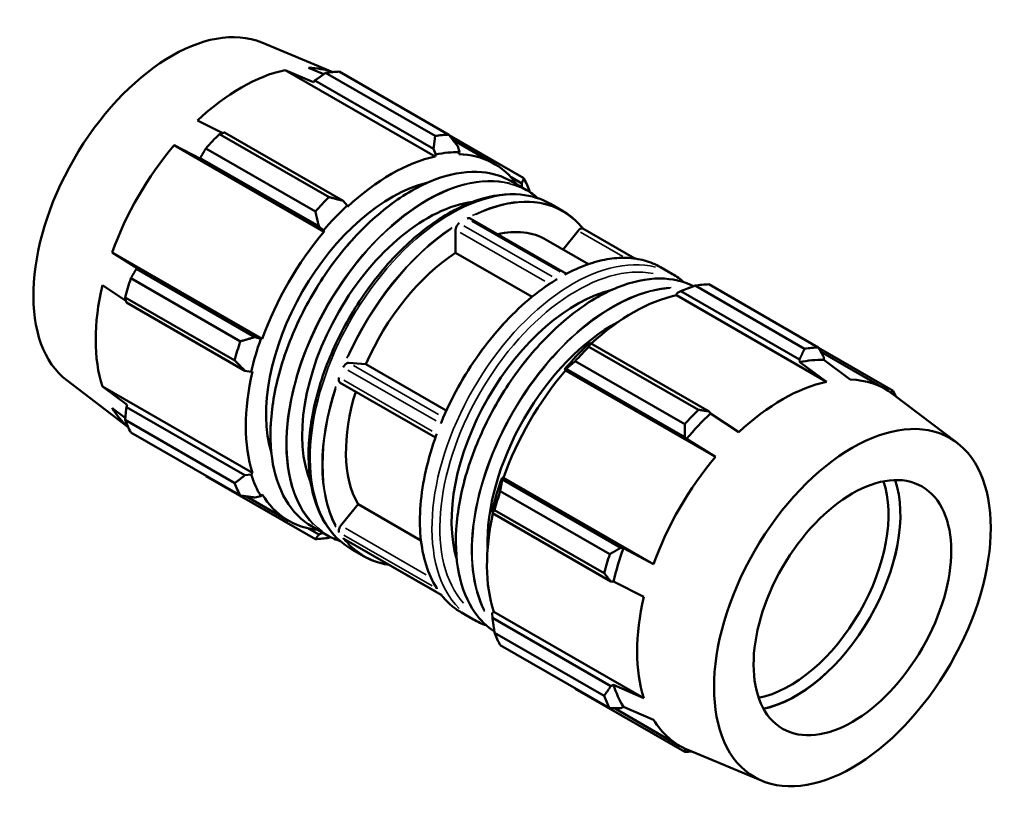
# Model space of a CAD drawing. Header units: inches. Extents: x -7.7 to 57.3, y -12.4 to 37.1.
# Tile 7 of 7: x 41.5 to 57.3, y 24.4 to 37.1. Entities that reach past the tile are written whole.
import ezdxf

# ---------------------------------------------------------------- set-up
doc = ezdxf.new("R2010")
doc.units = ezdxf.units.IN
doc.header["$MEASUREMENT"] = 0
doc.layers.add('Visible (ANSI)', color=7, linetype='Continuous', lineweight=50)
doc.layers.add('Visible Narrow (ANSI)', color=7, linetype='Continuous', lineweight=35)

msp = doc.modelspace()

# ---------------------------------------------------------------- linework, layer by layer
at = {"layer": 'Visible (ANSI)'}
for p, q in [((45.403, 36.759), (46.543, 36.285)), ((48.191, 34.928), (45.779, 36.317)), ((46.236, 36.121), (45.779, 36.317)), ((46.156, 36.354), (46.4, 36.251)), ((46.429, 36.271), (48.189, 35.257)), ((48.409, 35.278), (46.648, 36.292)), ((46.258, 36.15), (46.236, 36.121)), ((48.164, 35.053), (46.258, 36.15)), ((44.371, 35.506), (44.777, 35.305)), ((46.484, 34.275), (44.724, 35.289)), ((44.805, 35.313), (46.71, 34.216)), ((48.416, 35.269), (49.614, 34.579)), ((48.475, 35.193), (49.14, 34.81)), ((44.416, 34.888), (43.994, 35.109)), ((46.406, 33.719), (43.994, 35.109)), ((44.504, 35.057), (46.264, 34.044)), ((48.199, 34.96), (48.164, 35.053)), ((48.553, 35.091), (48.58, 34.997)), ((48.58, 34.997), (48.568, 34.964)), ((46.321, 33.805), (44.415, 34.903)), ((44.415, 34.903), (44.416, 34.888)), ((48.191, 34.928), (48.199, 34.96)), ((49.581, 34.494), (49.41, 34.593)), ((49.41, 34.531), (49.659, 34.387)), ((49.585, 34.43), (49.581, 34.494)), ((46.71, 34.216), (46.776, 34.14)), ((46.776, 34.14), (46.784, 34.117)), ((50.046, 34.165), (50.237, 34.054)), ((50.299, 33.042), (48.751, 33.933)), ((46.395, 33.738), (46.321, 33.805)), ((46.406, 33.719), (46.395, 33.738)), ((48.518, 33.747), (48.518, 33.38)), ((50.487, 33.735), (50.245, 33.434)), ((51.398, 33.287), (50.562, 33.768)), ((49.976, 33.589), (50.655, 33.197)), ((45.411, 31.995), (42.998, 33.384)), ((42.998, 33.384), (43.401, 33.13)), ((48.518, 33.38), (49.748, 32.672)), ((43.401, 33.13), (43.388, 33.123)), ((43.388, 33.123), (45.294, 32.025)), ((51.811, 33.148), (52.002, 33.038)), ((45.059, 31.956), (43.299, 32.969)), ((43.22, 32.607), (42.842, 32.858)), ((52.075, 32.728), (52.14, 32.763)), ((52.14, 32.763), (54.046, 31.666)), ((54.127, 31.838), (52.366, 32.851)), ((52.586, 32.873), (54.346, 31.859)), ((43.208, 32.663), (44.968, 31.649)), ((52.067, 32.696), (52.075, 32.728)), ((52.067, 32.696), (54.48, 31.306)), ((45.132, 31.483), (43.227, 32.58)), ((45.294, 32.025), (45.389, 31.995)), ((45.389, 31.995), (45.411, 31.995)), ((50.687, 31.926), (50.651, 31.908)), ((50.662, 31.87), (52.422, 30.856)), ((52.592, 30.829), (50.687, 31.926)), ((55.552, 31.159), (54.351, 31.851)), ((54.046, 31.666), (54.05, 31.621)), ((54.387, 31.788), (55.428, 31.189)), ((54.435, 31.659), (54.435, 31.703)), ((54.857, 31.343), (54.435, 31.659)), ((47.075, 31.587), (46.801, 31.612)), ((47.075, 31.587), (48.369, 30.842)), ((50.27, 31.506), (50.297, 31.516)), ((50.282, 31.487), (50.27, 31.506)), ((50.297, 31.516), (52.203, 30.418)), ((52.202, 30.624), (50.442, 31.638)), ((54.05, 31.621), (54.48, 31.306)), ((45.231, 31.464), (45.132, 31.483)), ((45.255, 31.469), (45.231, 31.464)), ((50.282, 31.487), (52.695, 30.098)), ((42.274, 31.325), (43.256, 30.576)), ((45.255, 29.841), (42.842, 31.23)), ((42.842, 31.23), (43.241, 30.933)), ((48.194, 30.409), (46.662, 31.291)), ((56.577, 30.325), (55.547, 31.109)), ((43.21, 30.724), (42.998, 30.884)), ((43.241, 30.933), (43.227, 30.9)), ((43.227, 30.9), (45.132, 29.802)), ((52.614, 30.794), (52.592, 30.829)), ((53.072, 30.496), (52.614, 30.794)), ((44.968, 29.678), (43.208, 30.692)), ((43.299, 30.49), (45.059, 29.477)), ((52.203, 30.418), (52.229, 30.389)), ((52.229, 30.389), (52.695, 30.098)), ((46.264, 28.777), (44.504, 29.791)), ((45.132, 29.802), (45.231, 29.818)), ((45.231, 29.818), (45.255, 29.841)), ((49.27, 29.736), (49.264, 29.764)), ((49.264, 29.764), (49.286, 29.763)), ((49.286, 29.763), (51.699, 28.373)), ((51.176, 28.638), (49.27, 29.736)), ((45.155, 29.463), (45.835, 29.072)), ((45.389, 29.469), (45.294, 29.445)), ((45.411, 29.495), (45.389, 29.469)), ((49.236, 29.55), (50.997, 28.536)), ((46.95, 29.336), (46.675, 28.994)), ((46.95, 29.336), (47.962, 28.753)), ((49.106, 29.232), (49.109, 29.193)), ((49.109, 29.193), (51.014, 28.095)), ((50.906, 28.23), (49.145, 29.243)), ((46.212, 28.978), (46.461, 28.834)), ((46.145, 28.95), (46.321, 28.849)), ((46.321, 28.849), (46.383, 28.879)), ((48.286, 27.883), (46.722, 28.783)), ((46.848, 28.612), (47.039, 28.501)), ((51.214, 28.63), (51.176, 28.638)), ((51.699, 28.373), (51.214, 28.63)), ((51.014, 28.095), (51.055, 28.094)), ((51.055, 28.094), (51.543, 27.848)), ((48.613, 27.595), (48.805, 27.485)), ((49.106, 27.587), (49.13, 27.609)), ((49.109, 27.513), (49.106, 27.587)), ((49.13, 27.609), (51.543, 26.22)), ((51.014, 26.415), (49.109, 27.513)), ((49.145, 27.272), (50.906, 26.259)), ((50.997, 26.057), (49.236, 27.071)), ((51.055, 26.434), (51.014, 26.415)), ((51.543, 26.22), (51.055, 26.434)), ((50.442, 26.371), (52.202, 25.358)), ((51.07, 26.057), (52.124, 25.45)), ((51.176, 26.058), (51.214, 26.081)), ((51.214, 26.081), (51.699, 25.874)), ((53.447, 24.89), (52.252, 25.387))]:
    msp.add_line(p, q, dxfattribs=at)
for centre, major_axis, start_param, end_param in [((43.956, 33.974), (1.569, 2.725), 0.074532, 3.06706), ((45.075, 33.33), (-1.652, -2.869), 3.619624, 4.23049), ((45.075, 33.33), (1.652, 2.869), 0.107327, 0.303499), ((45.576, 33.041), (1.777, 3.085), 0.343502, 0.438029), ((45.576, 33.041), (-1.777, -3.085), 4.270492, 4.36502), ((47.336, 32.028), (1.777, 3.085), 0.343502, 0.438029), ((45.075, 33.33), (-1.652, -2.869), 4.405023, 5.015888), ((47.487, 31.941), (1.67, 2.9), 0.303499, 0.478032), ((47.487, 31.941), (1.652, 2.869), 0.478032, 1.088897), ((47.487, 31.941), (1.652, 2.869), 6.028497, 6.586684), ((47.487, 31.941), (-1.421, -2.468), 3.639227, 5.785551), ((47.336, 32.028), (1.777, 3.085), 5.841289, 5.935816), ((48.066, 31.608), (-1.421, -2.468), 3.55599, 5.868788), ((47.336, 32.028), (1.777, 3.085), 1.1289, 1.223427), ((47.487, 31.941), (-1.67, -2.9), 4.23049, 4.405023), ((48.706, 33.856), (0.0448, 0.0779), 0, 0.327495), ((47.487, 31.941), (1.652, 2.869), 1.26343, 1.874295), ((48.582, 33.784), (-0.0448, -0.0779), 4.381027, 5.495853), ((48.644, 31.275), (1.332, 2.314), 0, 0.488692), ((50.519, 33.689), (0.0448, 0.0779), 0.192236, 1.307063), ((48.644, 31.275), (-1.332, -2.314), 3.991773, 4.905539), ((45.576, 33.041), (-1.777, -3.085), 5.055891, 5.150418), ((45.075, 33.33), (-1.652, -2.869), 5.190421, 5.801286), ((50.467, 30.225), (-1.421, -2.468), 3.639227, 5.785551), ((51.514, 29.622), (1.777, 3.085), 0.343502, 0.438029), ((51.363, 29.709), (1.652, 2.869), 0.478032, 1.071949), ((51.045, 29.892), (-1.421, -2.468), 3.886062, 5.538716), ((47.487, 31.941), (-1.67, -2.9), 5.015888, 5.190421), ((47.336, 32.028), (1.777, 3.085), 1.914298, 2.008825), ((51.363, 29.709), (-1.67, -2.9), 4.23049, 4.405023), ((51.514, 29.622), (1.777, 3.085), 1.1289, 1.223427), ((53.274, 28.608), (1.777, 3.085), 0.343502, 0.438029), ((53.332, 28.575), (1.685, 2.926), 0.303499, 0.478032), ((46.769, 31.53), (0.0448, 0.0779), 0.259866, 1.374692), ((47.487, 31.941), (1.652, 2.869), 2.048828, 2.659693), ((46.706, 31.369), (-0.0448, -0.0779), 5.428224, 6.283185), ((51.363, 29.709), (1.652, 2.869), 1.26343, 1.874295), ((53.776, 28.319), (1.652, 2.869), 6.208653, 6.586684), ((53.776, 28.319), (-1.652, -2.869), 3.619624, 4.23049), ((48.644, 31.275), (-1.332, -2.314), 5.086164, 5.952736), ((53.274, 28.608), (1.777, 3.085), 5.894114, 5.935816), ((45.075, 33.33), (-1.652, -2.869), 5.975819, 6.175859), ((53.274, 28.608), (-1.777, -3.085), 4.270492, 4.36502), ((53.332, 28.575), (-1.685, -2.926), 4.23049, 4.405023), ((45.576, 33.041), (-1.777, -3.085), 5.841289, 5.935816), ((53.776, 28.319), (-1.652, -2.869), 4.405023, 5.015888), ((47.487, 31.941), (-1.67, -2.9), 5.801286, 5.975819), ((51.363, 29.709), (-1.67, -2.9), 5.015888, 5.190421), ((47.336, 32.028), (-1.777, -3.085), 5.841289, 5.935816), ((53.888, 28.255), (-1.121, -1.946), 0.463876, 2.677716), ((53.983, 28.2), (1.188, 2.063), 3.612965, 5.811813), ((53.983, 28.2), (1.188, 2.064), 3.61326, 5.811518), ((47.487, 31.941), (-1.652, -2.869), 5.975819, 6.537873), ((51.514, 29.622), (1.777, 3.085), 1.914298, 2.008825), ((51.363, 29.709), (1.652, 2.869), 2.065615, 2.659693), ((46.706, 28.949), (-0.0448, -0.0779), 4.448656, 5.563483), ((47.336, 32.028), (-1.777, -3.085), 0.343502, 0.438029), ((53.274, 28.608), (-1.777, -3.085), 5.055891, 5.150418), ((53.332, 28.575), (-1.685, -2.926), 5.015888, 5.190421), ((53.776, 28.319), (-1.652, -2.869), 5.190421, 5.801286), ((51.514, 29.622), (-1.777, -3.085), 5.841289, 5.935816), ((53.332, 28.575), (-1.685, -2.926), 5.801286, 5.975819), ((53.274, 28.608), (-1.777, -3.085), 5.841289, 5.935816), ((53.776, 28.319), (-1.652, -2.869), 5.975819, 6.357718), ((53.274, 28.608), (-1.777, -3.085), 0.343502, 0.389072)]:
    msp.add_ellipse(centre, major_axis=major_axis, ratio=0.578093, start_param=start_param, end_param=end_param, dxfattribs=at)
for major_axis in [(1.569, 2.725), (1.121, 1.946)]:
    msp.add_ellipse((54.895, 27.675), major_axis=major_axis, ratio=0.578093, dxfattribs=at)
for points, weights in [([(46.258, 36.15), (46.341, 36.21), (46.429, 36.271)], [1.00024693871, 1.00053192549, 1]), ([(44.724, 35.289), (44.765, 35.302), (44.805, 35.313)], [1, 1.00053192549, 1.00024693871]), ([(48.164, 35.053), (48.177, 35.152), (48.189, 35.257)], [1.00529440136, 1.01009126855, 1.0140825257]), ([(48.409, 35.278), (48.483, 35.182), (48.553, 35.091)], [1.0140825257, 1.01009126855, 1.00529440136]), ([(44.415, 34.903), (44.458, 34.979), (44.504, 35.057)], [1.00024693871, 1.00053192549, 1]), ([(49.581, 34.494), (49.598, 34.535), (49.614, 34.579)], [1.00529440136, 1.01009126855, 1.0140825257]), ([(49.705, 34.377), (49.707, 34.367), (49.708, 34.357)], [1.0140825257, 1.01375947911, 1.01343115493]), ([(46.484, 34.275), (46.601, 34.244), (46.71, 34.216)], [1.0140825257, 1.01009126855, 1.00529440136]), ([(46.321, 33.805), (46.294, 33.921), (46.264, 34.044)], [1.00529440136, 1.01009126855, 1.0140825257]), ([(43.299, 32.969), (43.344, 33.048), (43.388, 33.123)], [1, 1.00053192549, 1.00024693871]), ([(52.14, 32.763), (52.25, 32.807), (52.366, 32.851)], [1.00529440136, 1.01009126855, 1.0140825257]), ([(43.227, 32.58), (43.217, 32.621), (43.208, 32.663)], [1.00024693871, 1.00053192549, 1]), ([(45.059, 31.956), (45.18, 31.991), (45.294, 32.025)], [1.0140825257, 1.01009126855, 1.00529440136]), ([(50.662, 31.87), (50.673, 31.899), (50.687, 31.926)], [1.0140825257, 1.01009126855, 1.00529440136]), ([(54.046, 31.666), (54.086, 31.75), (54.127, 31.838)], [1.00024693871, 1.00053192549, 1]), ([(54.346, 31.859), (54.392, 31.779), (54.435, 31.703)], [1, 1.00053192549, 1.00024693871]), ([(45.132, 31.483), (45.053, 31.564), (44.968, 31.649)], [1.00529440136, 1.01009126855, 1.0140825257]), ([(50.297, 31.516), (50.367, 31.576), (50.442, 31.638)], [1.00529440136, 1.01009126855, 1.0140825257]), ([(55.511, 31.135), (55.532, 31.147), (55.552, 31.159)], [1.0003135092, 1.0002396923, 1]), ([(43.208, 30.692), (43.217, 30.798), (43.227, 30.9)], [1, 1.00053192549, 1.00024693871]), ([(52.422, 30.856), (52.509, 30.842), (52.592, 30.829)], [1, 1.00053192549, 1.00024693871]), ([(52.203, 30.418), (52.203, 30.519), (52.202, 30.624)], [1.00024693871, 1.00053192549, 1]), ([(44.504, 29.791), (44.502, 29.795), (44.499, 29.799)], [1, 1.00002683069, 1.00005158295]), ([(44.968, 29.678), (45.053, 29.741), (45.132, 29.802)], [1.0140825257, 1.01009126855, 1.00529440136]), ([(49.236, 29.55), (49.252, 29.645), (49.27, 29.736)], [1.0140825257, 1.01009126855, 1.00529440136]), ([(45.294, 29.445), (45.18, 29.46), (45.059, 29.477)], [1.00529440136, 1.01009126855, 1.0140825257]), ([(49.109, 29.193), (49.126, 29.218), (49.145, 29.243)], [1.00529440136, 1.01009126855, 1.0140825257]), ([(46.264, 28.777), (46.294, 28.813), (46.321, 28.849)], [1.0140825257, 1.01009126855, 1.00529440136]), ([(46.51, 28.808), (46.497, 28.803), (46.484, 28.798)], [1.01318720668, 1.01363982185, 1.0140825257]), ([(50.997, 28.536), (51.088, 28.588), (51.176, 28.638)], [1, 1.00053192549, 1.00024693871]), ([(51.014, 28.095), (50.962, 28.161), (50.906, 28.23)], [1.00024693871, 1.00053192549, 1]), ([(49.145, 27.272), (49.126, 27.396), (49.109, 27.513)], [1.0140825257, 1.01009126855, 1.00529440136]), ([(50.442, 26.371), (50.438, 26.376), (50.434, 26.381)], [1.0140825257, 1.01388034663, 1.01367610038]), ([(50.906, 26.259), (50.962, 26.338), (51.014, 26.415)], [1, 1.00053192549, 1.00024693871]), ([(51.176, 26.058), (51.088, 26.057), (50.997, 26.057)], [1.00024693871, 1.00053192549, 1]), ([(52.202, 25.358), (52.203, 25.383), (52.203, 25.409)], [1, 1.00026050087, 1.00032507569])]:
    msp.add_rational_spline(points, weights, degree=2, dxfattribs=at)
for points, knots in [([(46.212, 28.978), (46.041, 29.077), (45.897, 29.223), (45.679, 29.595), (45.604, 29.822), (45.532, 30.334), (45.535, 30.619), (45.617, 31.217), (45.697, 31.531), (45.925, 32.155), (46.073, 32.465), (46.424, 33.052), (46.626, 33.328), (47.064, 33.817), (47.299, 34.031), (47.78, 34.373), (48.024, 34.502), (48.499, 34.663), (48.729, 34.695), (49.111, 34.661), (49.269, 34.612), (49.41, 34.531)], [3.925057, 3.925057, 3.925057, 3.925057, 4.2435, 4.2435, 4.563064, 4.563064, 4.883422, 4.883422, 5.20382, 5.20382, 5.524149, 5.524149, 5.844452, 5.844452, 6.164791, 6.164791, 6.4852, 6.4852, 6.8055, 6.8055, 7.06665, 7.06665, 7.06665, 7.06665]), ([(46.848, 28.612), (46.677, 28.71), (46.532, 28.854), (46.307, 29.22), (46.229, 29.443), (46.146, 29.951), (46.144, 30.236), (46.219, 30.837), (46.296, 31.151), (46.519, 31.777), (46.665, 32.088), (47.013, 32.677), (47.213, 32.954), (47.65, 33.446), (47.886, 33.662), (48.371, 34.009), (48.62, 34.141), (49.106, 34.305), (49.343, 34.337), (49.737, 34.299), (49.901, 34.248), (50.046, 34.165)], [3.925057, 3.925057, 3.925057, 3.925057, 4.228363, 4.228363, 4.542413, 4.542413, 4.866149, 4.866149, 5.190779, 5.190779, 5.514617, 5.514617, 5.838142, 5.838142, 6.162058, 6.162058, 6.486755, 6.486755, 6.809971, 6.809971, 7.06665, 7.06665, 7.06665, 7.06665]), ([(50.237, 34.054), (50.262, 34.04), (50.287, 34.025), (50.334, 33.992), (50.358, 33.974), (50.403, 33.938), (50.425, 33.918), (50.467, 33.878), (50.488, 33.856), (50.527, 33.813), (50.546, 33.79), (50.564, 33.767)], [0.7834645, 0.7834645, 0.7834645, 0.7834645, 0.8300212, 0.8300212, 0.876578, 0.876578, 0.9231347, 0.9231347, 0.9696915, 0.9696915, 1.0150392, 1.0150392, 1.0150392, 1.0150392]), ([(48.734, 33.938), (48.733, 33.938), (48.732, 33.938), (48.723, 33.937), (48.713, 33.936), (48.703, 33.933), (48.703, 33.933), (48.702, 33.933)], [-0.1141405, -0.1141405, -0.1141405, -0.1141405, -0.0924686, -0.0924686, 0, 0, 0.000674, 0.000674, 0.000674, 0.000674]), ([(48.574, 33.859), (48.574, 33.859), (48.574, 33.859), (48.569, 33.854), (48.565, 33.848), (48.558, 33.839), (48.556, 33.836), (48.554, 33.834)], [-0.4788324, -0.4788324, -0.4788324, -0.4788324, -0.4780587, -0.4780587, -0.393963, -0.393963, -0.3483939, -0.3483939, -0.3483939, -0.3483939]), ([(50.562, 33.768), (50.562, 33.769), (50.561, 33.769), (50.559, 33.77), (50.557, 33.77), (50.554, 33.771)], [-0.41250131, -0.41250131, -0.41250131, -0.41250131, -0.39654485, -0.39654485, -0.34900022, -0.34900022, -0.34900022, -0.34900022]), ([(51.811, 33.148), (51.731, 33.195), (51.644, 33.23), (51.461, 33.281), (51.364, 33.295), (51.163, 33.301), (51.059, 33.293), (50.845, 33.256), (50.735, 33.226), (50.512, 33.146), (50.4, 33.096), (50.287, 33.035)], [5.4997209, 5.4997209, 5.4997209, 5.4997209, 5.6495006, 5.6495006, 5.7992804, 5.7992804, 5.9490602, 5.9490602, 6.09884, 6.09884, 6.2486198, 6.2486198, 6.2486198, 6.2486198]), ([(50.129, 32.944), (49.982, 32.854), (49.835, 32.746), (49.548, 32.503), (49.408, 32.368), (49.139, 32.072), (49.011, 31.913), (48.771, 31.577), (48.66, 31.4), (48.458, 31.035), (48.368, 30.848), (48.289, 30.658)], [0.0348317, 0.0348317, 0.0348317, 0.0348317, 0.2301265, 0.2301265, 0.4254213, 0.4254213, 0.6207161, 0.6207161, 0.8160109, 0.8160109, 1.0113057, 1.0113057, 1.0113057, 1.0113057]), ([(52.341, 32.842), (52.181, 32.923), (51.999, 32.965), (51.587, 32.967), (51.354, 32.917), (50.875, 32.723), (50.63, 32.577), (50.154, 32.206), (49.923, 31.979), (49.498, 31.469), (49.303, 31.185), (48.972, 30.587), (48.835, 30.274), (48.631, 29.65), (48.565, 29.339), (48.51, 28.751), (48.521, 28.475), (48.62, 27.983), (48.708, 27.769), (48.917, 27.472), (49.022, 27.37), (49.142, 27.292)], [5.52937, 5.52937, 5.52937, 5.52937, 5.818164, 5.818164, 6.137728, 6.137728, 6.458086, 6.458086, 6.778484, 6.778484, 7.098813, 7.098813, 7.419116, 7.419116, 7.739455, 7.739455, 8.059864, 8.059864, 8.380164, 8.380164, 8.610326, 8.610326, 8.610326, 8.610326]), ([(50.148, 32.953), (50.148, 32.953), (50.148, 32.953), (50.141, 32.951), (50.135, 32.948), (50.129, 32.944)], [-0.47883243, -0.47883243, -0.47883243, -0.47883243, -0.47805866, -0.47805866, -0.4118306, -0.4118306, -0.4118306, -0.4118306]), ([(50.287, 33.035), (50.283, 33.033), (50.28, 33.031), (50.276, 33.027), (50.276, 33.027), (50.276, 33.027)], [-0.05572255, -0.05572255, -0.05572255, -0.05572255, 0, 0, 0.00067398, 0.00067398, 0.00067398, 0.00067398]), ([(46.733, 31.57), (46.732, 31.569), (46.731, 31.567), (46.723, 31.558), (46.716, 31.55), (46.709, 31.541), (46.709, 31.54), (46.709, 31.54)], [-0.1141271, -0.1141271, -0.1141271, -0.1141271, -0.0926013, -0.0926013, 0, 0, 0.0006971, 0.0006971, 0.0006971, 0.0006971]), ([(46.645, 31.375), (46.645, 31.375), (46.645, 31.375), (46.644, 31.365), (46.644, 31.357), (46.643, 31.345), (46.643, 31.341), (46.643, 31.338)], [-0.4801145, -0.4801145, -0.4801145, -0.4801145, -0.4793092, -0.4793092, -0.3965942, -0.3965942, -0.3490116, -0.3490116, -0.3490116, -0.3490116]), ([(48.289, 30.658), (48.287, 30.651), (48.284, 30.643), (48.283, 30.634), (48.283, 30.634), (48.283, 30.634)], [-0.06882505, -0.06882505, -0.06882505, -0.06882505, 0, 0, 0.00069711, 0.00069711, 0.00069711, 0.00069711]), ([(48.208, 30.449), (48.139, 30.258), (48.083, 30.067), (47.997, 29.69), (47.969, 29.505), (47.941, 29.148), (47.941, 28.977), (47.97, 28.653), (48, 28.501), (48.086, 28.223), (48.143, 28.097), (48.214, 27.986)], [1.0830229, 1.0830229, 1.0830229, 1.0830229, 1.2789836, 1.2789836, 1.4749444, 1.4749444, 1.6709051, 1.6709051, 1.8668658, 1.8668658, 2.0628266, 2.0628266, 2.0628266, 2.0628266]), ([(48.219, 30.469), (48.219, 30.469), (48.219, 30.469), (48.214, 30.462), (48.211, 30.455), (48.208, 30.449)], [-0.48011448, -0.48011448, -0.48011448, -0.48011448, -0.47930921, -0.47930921, -0.40175185, -0.40175185, -0.40175185, -0.40175185]), ([(46.643, 28.908), (46.643, 28.906), (46.643, 28.904), (46.643, 28.896), (46.643, 28.89), (46.645, 28.885), (46.645, 28.885), (46.645, 28.885)], [-0.1141268, -0.1141268, -0.1141268, -0.1141268, -0.0926038, -0.0926038, 0, 0, 0.0006976, 0.0006976, 0.0006976, 0.0006976]), ([(46.709, 28.794), (46.709, 28.794), (46.709, 28.794), (46.714, 28.789), (46.718, 28.786), (46.722, 28.783)], [-0.48009082, -0.48009082, -0.48009082, -0.48009082, -0.47928616, -0.47928616, -0.41250131, -0.41250131, -0.41250131, -0.41250131]), ([(47.452, 28.363), (47.4, 28.37), (47.348, 28.38), (47.207, 28.419), (47.12, 28.455), (47.039, 28.501)], [3.6934824, 3.6934824, 3.6934824, 3.6934824, 3.7752773, 3.7752773, 3.9250571, 3.9250571, 3.9250571, 3.9250571]), ([(48.214, 27.986), (48.215, 27.984), (48.217, 27.981), (48.219, 27.979), (48.219, 27.979), (48.219, 27.979)], [-0.02771565, -0.02771565, -0.02771565, -0.02771565, 0, 0, 0.00069757, 0.00069757, 0.00069757, 0.00069757]), ([(48.283, 27.887), (48.283, 27.887), (48.283, 27.887), (48.283, 27.886), (48.284, 27.885), (48.285, 27.885)], [-0.48009082, -0.48009082, -0.48009082, -0.48009082, -0.47928616, -0.47928616, -0.45379829, -0.45379829, -0.45379829, -0.45379829]), ([(48.285, 27.885), (48.303, 27.861), (48.322, 27.837), (48.362, 27.793), (48.383, 27.772), (48.426, 27.731), (48.448, 27.712), (48.493, 27.675), (48.516, 27.658), (48.564, 27.625), (48.588, 27.61), (48.613, 27.595)], [2.1253444, 2.1253444, 2.1253444, 2.1253444, 2.1719012, 2.1719012, 2.2184579, 2.2184579, 2.2650147, 2.2650147, 2.3115714, 2.3115714, 2.3581282, 2.3581282, 2.3581282, 2.3581282])]:
    msp.add_open_spline(points, degree=3, knots=knots, dxfattribs=at)
for points in [[(49.659, 34.387), (49.723, 34.351), (49.783, 34.307), (49.839, 34.258)], [(52.187, 32.906), (52.13, 32.956), (52.068, 33), (52.002, 33.038)], [(46.664, 28.744), (46.593, 28.767), (46.525, 28.798), (46.461, 28.834)], [(48.805, 27.485), (48.87, 27.447), (48.939, 27.416), (49.012, 27.392)]]:
    msp.add_open_spline(points, degree=3, dxfattribs=at)
at = {"layer": 'Visible Narrow (ANSI)'}
for p, q in [((50.198, 33.072), (48.781, 33.888)), ((50.069, 32.998), (48.653, 33.814)), ((51.207, 33.32), (50.525, 33.713)), ((49.951, 32.922), (48.593, 33.704)), ((48.204, 30.679), (46.788, 31.495)), ((46.877, 31.568), (48.246, 30.779)), ((46.724, 31.33), (48.14, 30.514)), ((48.14, 28.024), (46.724, 28.84)), ((46.747, 28.953), (48.046, 28.204)), ((48.204, 27.933), (46.788, 28.748))]:
    msp.add_line(p, q, dxfattribs=at)
for centre, major_axis, start_param, end_param in [((47.811, 31.754), (1.599, 2.777), 0.15708, 2.984513), ((48.066, 31.608), (1.595, 2.77), 0.060773, 3.080819), ((48.06, 31.611), (-1.599, -2.777), 3.298672, 6.126106), ((48.447, 31.388), (1.599, 2.777), 0.15708, 2.984513), ((48.638, 31.278), (1.599, 2.777), 0.037758, 0.717394), ((48.644, 31.275), (1.595, 2.77), 6.107786, 6.978316), ((48.638, 31.278), (1.599, 2.777), 0.861305, 1.752821), ((48.644, 31.275), (-1.595, -2.77), 4.013391, 4.883921), ((50.404, 30.261), (1.599, 2.777), 0.15708, 2.984513), ((50.212, 30.372), (1.599, 2.777), 0.037758, 0.717394), ((50.467, 30.225), (-1.554, -2.699), 3.333135, 6.091643), ((50.79, 30.039), (-1.599, -2.777), 3.325423, 6.09801), ((50.212, 30.372), (1.599, 2.777), 0.861305, 1.752821), ((51.04, 29.895), (1.599, 2.777), 0.354932, 2.7849), ((51.045, 29.892), (-1.595, -2.77), 3.50648, 5.91652), ((48.638, 31.278), (-1.599, -2.777), 5.050096, 5.941611), ((48.644, 31.275), (-1.595, -2.77), 5.060588, 5.931118), ((50.212, 30.372), (-1.599, -2.777), 5.050096, 5.941611), ((48.638, 31.278), (-1.599, -2.777), 6.059536, 6.271414), ((48.644, 31.275), (-1.595, -2.77), 6.08391, 6.48246), ((50.212, 30.372), (-1.599, -2.777), 6.059536, 6.271414)]:
    msp.add_ellipse(centre, major_axis=major_axis, ratio=0.578093, start_param=start_param, end_param=end_param, dxfattribs=at)

doc.saveas('drawing.dxf')
